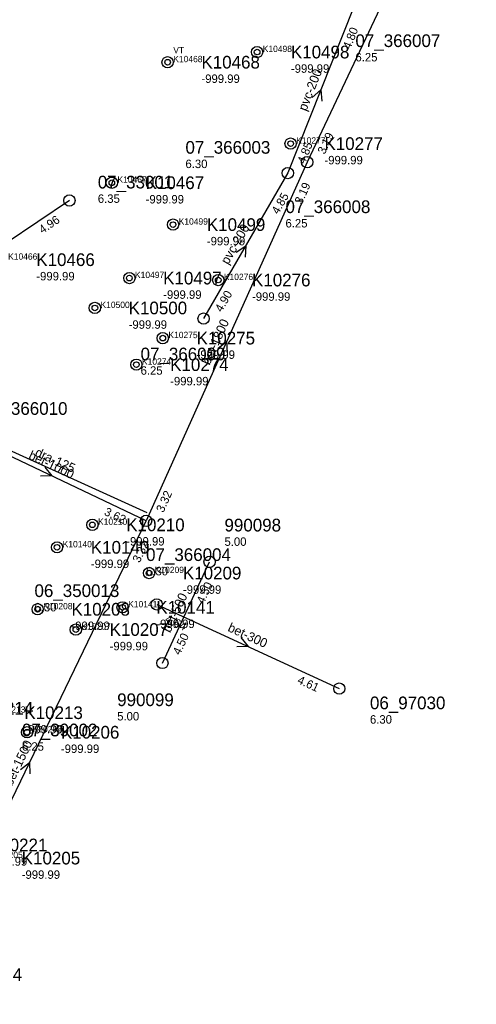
# Model space of a CAD drawing. Header units: metres. Extents: x 164250 to 165477, y 448735 to 450145.
# Tile 16 of 36: x 165292 to 165357, y 448930 to 449069. Entities that reach past the tile are written whole.
import ezdxf

# ---------------------------------------------------------------- set-up
doc = ezdxf.new("R2010")
doc.units = ezdxf.units.M

msp = doc.modelspace()

# ---------------------------------------------------------------- linework, layer by layer
at = {"layer": 'CON_BxH1000x1000mm', "linetype": 'Continuous'}
msp.add_lwpolyline([(165310.006, 448998.273), (165283.242, 449010.993)], dxfattribs=at)
at = {"layer": 'CON_BxH125x125mm', "linetype": 'Continuous'}
msp.add_lwpolyline([(165284.138, 449011.21), (165310.1, 448999.44)], dxfattribs=at)
at = {"layer": 'CON_BxH1500x1500mm', "linetype": 'Continuous'}
msp.add_lwpolyline([(165276.923, 448929.691), (165310.006, 448998.273)], dxfattribs=at)
at = {"layer": 'CON_BxH1800x1800mm', "linetype": 'Continuous'}
for points in [[(165356.888, 449099.882), (165332.876, 449049.135)], [(165332.876, 449049.135), (165310.006, 448998.273)]]:
    msp.add_lwpolyline(points, dxfattribs=at)
at = {"layer": 'CON_BxH200x200mm', "linetype": 'Continuous'}
for points in [[(165339.482, 449071.166), (165330.132, 449047.604)], [(165330.132, 449047.604), (165318.18, 449026.947)]]:
    msp.add_lwpolyline(points, dxfattribs=at)
at = {"layer": 'CON_BxH300x300mm', "linetype": 'Continuous'}
for points in [[(165299.134, 449043.695), (165276.609, 449028.555)], [(165311.52, 448986.41), (165337.44, 448974.47)]]:
    msp.add_lwpolyline(points, dxfattribs=at)
at = {"layer": 'CON_BxH500x500mm', "linetype": 'Continuous'}
msp.add_lwpolyline([(165312.332, 448978.1), (165319.031, 448992.449)], dxfattribs=at)
at = {"layer": 'NOD_inspectieput'}
for centre in [(165332.88, 449049.14), (165330.13, 449047.6), (165299.13, 449043.7), (165318.18, 449026.95), (165310.01, 448998.27), (165311.52, 448986.41), (165337.44, 448974.47)]:
    msp.add_circle(centre, 0.8, dxfattribs=at)
at = {"layer": 'NOD_onbekend'}
for centre in [(165325.77, 449064.76), (165313.07, 449063.32), (165330.53, 449051.77), (165305.15, 449046.22), (165313.84, 449040.28), (165307.64, 449032.7), (165320.25, 449032.42), (165302.74, 449028.46), (165312.38, 449024.18), (165308.63, 449020.42), (165302.39, 448997.7), (165297.37, 448994.51), (165310.44, 448990.86), (165294.62, 448985.72), (165306.67, 448986), (165300.04, 448982.84), (165293.12, 448968.28)]:
    msp.add_circle(centre, 0.8, dxfattribs=at)
at = {"layer": 'NOD_uitmonding'}
for centre in [(165319.03, 448992.45), (165312.33, 448978.1)]:
    msp.add_circle(centre, 0.8, dxfattribs=at)
at = {"layer": 'onbekend'}
for centre in [(165325.77, 449064.76), (165330.53, 449051.77), (165313.84, 449040.28), (165320.25, 449032.42), (165302.39, 448997.7), (165310.44, 448990.86), (165300.04, 448982.84), (165293.12, 448968.28)]:
    msp.add_circle(centre, 0.4, dxfattribs=at)
at = {"layer": 'PIJL'}
for points in [[(165333.61, 449058.31), (165334.81, 449059.39), (165334.95, 449057.78)], [(165322.81, 449036.39), (165324.16, 449037.28), (165324.06, 449035.67)], [(165320.19, 449022.69), (165321.44, 449023.7), (165321.51, 449022.1)], [(165295.63, 449005.9), (165296.62, 449004.63), (165295.01, 449004.6)], [(165323.47, 448981.7), (165324.48, 448980.44), (165322.87, 448980.39)], [(165292.19, 448963), (165293.46, 448963.98), (165293.49, 448962.37)]]:
    msp.add_lwpolyline(points, dxfattribs=at)
at = {"layer": 'straatkolk'}
for centre in [(165307.64, 449032.7), (165302.74, 449028.46), (165312.38, 449024.18), (165308.63, 449020.42), (165297.37, 448994.51), (165294.62, 448985.72), (165306.67, 448986)]:
    msp.add_circle(centre, 0.4, dxfattribs=at)
at = {"layer": 'trottoirkolk'}
for centre in [(165313.07, 449063.32), (165305.15, 449046.22)]:
    msp.add_circle(centre, 0.4, dxfattribs=at)

# ---------------------------------------------------------------- texts
at = {"layer": 'DMM_BxH1000x1000mm'}
msp.add_text('bet-1000', height=1.3, rotation=-25.42, dxfattribs=at).set_placement((165293.21, 449007.11))
at = {"layer": 'DMM_BxH125x125mm'}
msp.add_text('dra-125', height=1.3, rotation=-24.39, dxfattribs=at).set_placement((165294.13, 449007.52))
at = {"layer": 'DMM_BxH1500x1500mm'}
msp.add_text('bet-1500', height=1.3, rotation=64.25, dxfattribs=at).set_placement((165290.95, 448960.56))
at = {"layer": 'DMM_BxH1800x1800mm'}
msp.add_text('bet-1800', height=1.3, rotation=65.79, dxfattribs=at).set_placement((165319.02, 449020.26))
at = {"layer": 'DMM_BxH200x200mm'}
for rotation, p in [(68.36, (165332.74, 449056.29)), (59.95, (165321.65, 449034.52))]:
    msp.add_text('pvc-200', height=1.3, rotation=rotation, dxfattribs=at).set_placement(p)
at = {"layer": 'DMM_BxH300x300mm'}
msp.add_text('bet-300', height=1.3, rotation=-24.73, dxfattribs=at).set_placement((165321.5, 448982.68))
at = {"layer": 'DMM_BxH500x500mm'}
msp.add_text('bet-500', height=1.3, rotation=64.97, dxfattribs=at).set_placement((165313.43, 448982.3))
at = {"layer": 'INV_BxH1000x1000mm'}
msp.add_text('3.62', height=1.2, rotation=-25.42, dxfattribs=at).set_placement((165303.96, 448999.15))
at = {"layer": 'INV_BxH1500x1500mm'}
msp.add_text('3.32', height=1.2, rotation=64.25, dxfattribs=at).set_placement((165309.09, 448992.23))
at = {"layer": 'INV_BxH1800x1800mm'}
for s, rotation, p in [('3.19', 64.68, (165335.36, 449050.17)), ('3.19', 65.79, (165332.12, 449043.07)), ('3.32', 65.79, (165312.47, 448999.36))]:
    msp.add_text(s, height=1.2, rotation=rotation, dxfattribs=at).set_placement(p)
at = {"layer": 'INV_BxH200x200mm'}
for s, rotation, p in [('4.80', 68.36, (165339, 449065.07)), ('4.85', 68.36, (165332.54, 449048.8)), ('4.85', 59.95, (165328.77, 449041.65)), ('4.90', 59.95, (165320.74, 449027.78))]:
    msp.add_text(s, height=1.2, rotation=rotation, dxfattribs=at).set_placement(p)
at = {"layer": 'INV_BxH300x300mm'}
for s, rotation, p in [('4.96', 33.91, (165295.29, 449038.94)), ('4.64', -24.73, (165312.58, 448983.94)), ('4.61', -24.73, (165331.38, 448975.28))]:
    msp.add_text(s, height=1.2, rotation=rotation, dxfattribs=at).set_placement(p)
at = {"layer": 'INV_BxH500x500mm'}
for p in [(165318.19, 448986.4), (165314.81, 448979.15)]:
    msp.add_text('4.50', height=1.2, rotation=64.97, dxfattribs=at).set_placement(p)
at = {"layer": 'KO_INSPECTIE'}
msp.add_text('VT', height=0.9, dxfattribs=at).set_placement((165313.87, 449064.58))
at = {"layer": 'KO_NUMMER'}
for s, p in [('K10498', (165326.57, 449064.76)), ('K10468', (165313.87, 449063.32)), ('K10277', (165331.33, 449051.77)), ('K10467', (165305.95, 449046.22)), ('K10499', (165314.64, 449040.28)), ('K10466', (165290.43, 449035.31)), ('K10497', (165308.44, 449032.7)), ('K10276', (165321.05, 449032.42)), ('K10500', (165303.54, 449028.46)), ('K10275', (165313.18, 449024.18)), ('K10274', (165309.43, 449020.42)), ('K10210', (165303.19, 448997.7)), ('K10140', (165298.17, 448994.51)), ('K10209', (165311.24, 448990.86)), ('K10208', (165295.42, 448985.72)), ('K10141', (165307.47, 448986)), ('K10207', (165300.84, 448982.84)), ('K10213', (165288.74, 448971.05)), ('K10206', (165293.92, 448968.28)), ('K10205', (165288.36, 448950.43))]:
    msp.add_text(s, height=0.9, dxfattribs=at).set_placement(p)
at = {"layer": 'NLV_inspectieput'}
for s, p in [('6.25', (165339.73, 449063.43)), ('6.30', (165315.6, 449048.3)), ('6.35', (165303.16, 449043.37)), ('6.25', (165329.8, 449039.88)), ('6.25', (165309.23, 449018.99)), ('6.30', (165310.01, 448990.53)), ('6.30', (165294.17, 448985.42)), ('6.30', (165341.79, 448969.5)), ('6.25', (165292.39, 448965.66))]:
    msp.add_text(s, height=1.2, dxfattribs=at).set_placement(p)
at = {"layer": 'NLV_onbekend'}
for p in [(165330.57, 449061.82), (165317.87, 449060.38), (165335.33, 449048.83), (165309.95, 449043.28), (165318.64, 449037.34), (165294.43, 449032.37), (165312.44, 449029.76), (165325.05, 449029.48), (165307.54, 449025.51), (165317.18, 449021.24), (165313.43, 449017.48), (165307.19, 448994.76), (165302.17, 448991.57), (165315.24, 448987.92), (165311.47, 448983.06), (165299.42, 448982.78), (165304.84, 448979.9), (165292.74, 448968.11), (165297.92, 448965.34), (165287.7, 448949.35), (165292.36, 448947.49)]:
    msp.add_text('-999.99', height=1.2, dxfattribs=at).set_placement(p)
at = {"layer": 'NLV_uitmonding'}
for p in [(165321.14, 448994.72), (165305.91, 448969.95)]:
    msp.add_text('5.00', height=1.2, dxfattribs=at).set_placement(p)
at = {"layer": 'NNR_inspectieput'}
for s, p in [('07_366007', (165339.73, 449065.47)), ('07_366003', (165315.6, 449050.34)), ('07_33001', (165303.16, 449045.41)), ('07_366008', (165329.8, 449041.92)), ('07_366009', (165309.23, 449021.03)), ('07_366010', (165286.81, 449013.3)), ('07_366004', (165310.01, 448992.57)), ('06_350013', (165294.17, 448987.46)), ('06_97030', (165341.79, 448971.54)), ('07_39002', (165292.39, 448967.7))]:
    msp.add_text(s, height=1.8, dxfattribs=at).set_placement(p)
at = {"layer": 'NNR_onbekend'}
for s, p in [('K10498', (165330.57, 449063.86)), ('K10468', (165317.87, 449062.42)), ('K10277', (165335.33, 449050.87)), ('K10467', (165309.95, 449045.32)), ('K10499', (165318.64, 449039.38)), ('K10466', (165294.43, 449034.41)), ('K10497', (165312.44, 449031.8)), ('K10276', (165325.05, 449031.52)), ('K10500', (165307.54, 449027.56)), ('K10275', (165317.18, 449023.28)), ('K10274', (165313.43, 449019.52)), ('K10210', (165307.19, 448996.8)), ('K10140', (165302.17, 448993.61)), ('K10209', (165315.24, 448989.96)), ('K10141', (165311.47, 448985.1)), ('K10208', (165299.42, 448984.82)), ('K10207', (165304.84, 448981.95)), ('K10214', (165285.71, 448970.79)), ('K10213', (165292.74, 448970.15)), ('K10206', (165297.92, 448967.38)), ('K10221', (165287.7, 448951.39)), ('K10205', (165292.36, 448949.53)), ('K10204', (165284.12, 448933))]:
    msp.add_text(s, height=1.8, dxfattribs=at).set_placement(p)
at = {"layer": 'NNR_uitmonding'}
for s, p in [('990098', (165321.14, 448996.76)), ('990099', (165305.91, 448971.99))]:
    msp.add_text(s, height=1.8, dxfattribs=at).set_placement(p)

doc.saveas('drawing.dxf')
